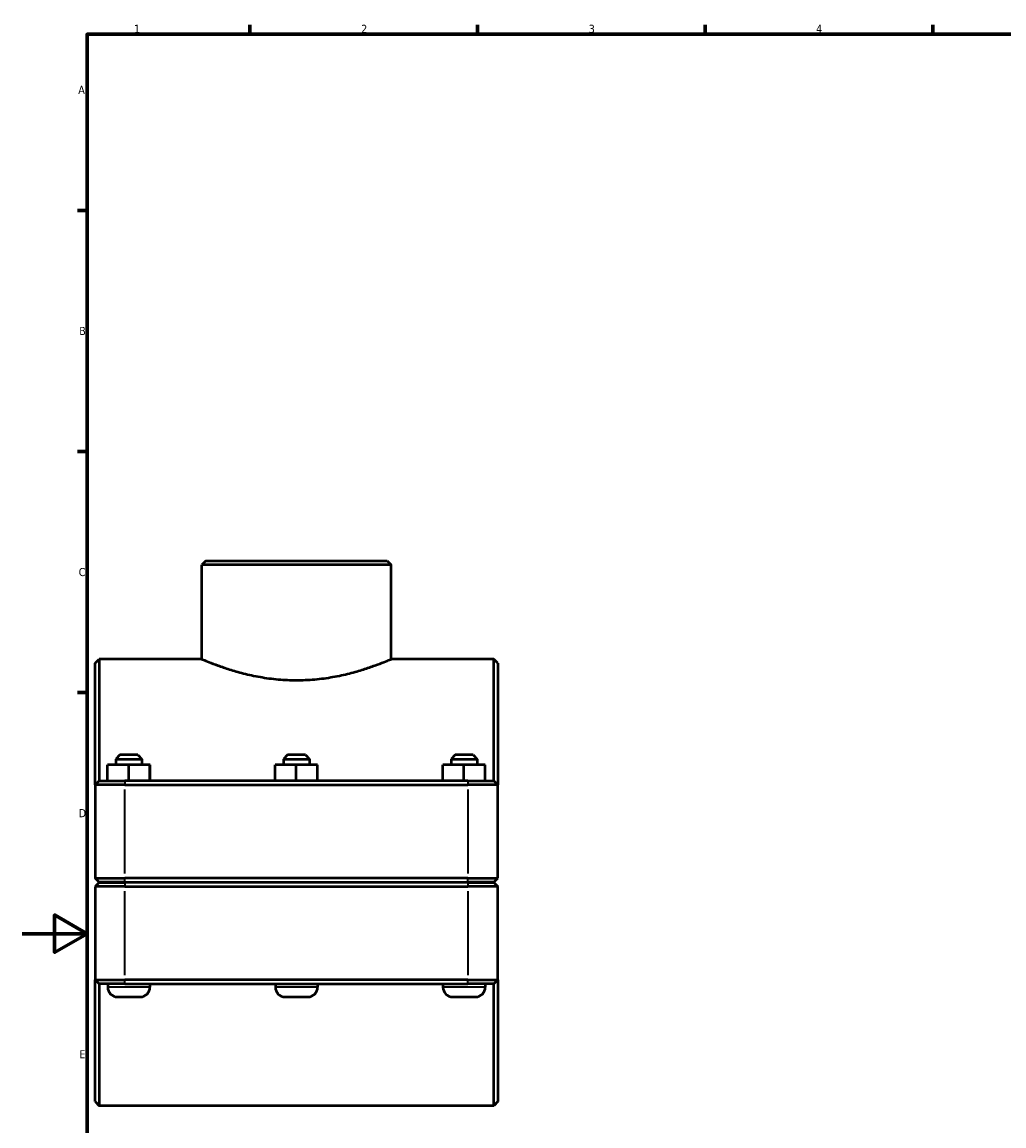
# Model space of a CAD drawing. Header units: millimetres. Extents: x 0 to 1126, y -29 to 1083.
# Tile 2 of 6: x 0 to 302, y 238 to 578. Entities that reach past the tile are written whole.
import ezdxf

# ---------------------------------------------------------------- set-up
doc = ezdxf.new("R2010")
doc.units = ezdxf.units.MM
for name, color, linetype, lineweight in [('Border (ISO)', 7, 'Continuous', 70), ('Visible (ISO)', 7, 'Continuous', 50), ('Visible Narrow (ISO)', 7, 'Continuous', 35)]:
    doc.layers.add(name, color=color, linetype=linetype, lineweight=lineweight)
doc.styles.add('Note Text (ISO)', font='tahoma.ttf')

# ---------------------------------------------------------------- blocks, each defined once
blk = doc.blocks.new('Borders Default Border')
at = {"layer": 'Border (ISO)'}
for p, q in [((70.08, 574), (70.08, 576.9)), ((140.17, 574), (140.17, 576.9)), ((210.25, 574), (210.25, 576.9)), ((280.33, 574), (280.33, 576.9)), ((20, 519.75), (17.1, 519.75)), ((20, 445.5), (17.1, 445.5)), ((20, 371.25), (17.1, 371.25))]:
    blk.add_line(p, q, dxfattribs=at)
at = {"layer": 'Border (ISO)', "flags": 128}
for points in [[(20, 20), (20, 574), (821, 574), (821, 20), (20, 20)], [(0, 297), (20, 297), (10, 302.77), (10, 291.23), (20, 297)]]:
    blk.add_lwpolyline(points, dxfattribs=at)
at = {"layer": 'Border (ISO)', "color": 232, "true_color": 0xca0064, "char_height": 2.5, "attachment_point": 7, "style": 'Note Text (ISO)'}
for s, insert in [('1', (34.48, 574.4)), ('2', (104.37, 574.4)), ('3', (174.43, 574.35)), ('4', (244.42, 574.4)), ('A', (17.29, 555.62)), ('B', (17.59, 481.37)), ('C', (17.43, 407.08)), ('D', (17.43, 332.88)), ('E', (17.64, 258.63))]:
    blk.add_mtext(s, dxfattribs=dict(at, insert=insert))

msp = doc.modelspace()

# ---------------------------------------------------------------- linework, layer by layer
at = {"layer": 'Visible (ISO)'}
for p, q in [((56.559, 411.802), (55.309, 410.552)), ((56.559, 411.802), (112.358, 411.802)), ((112.358, 411.802), (113.608, 410.552)), ((55.309, 381.552), (55.309, 410.552)), ((113.608, 410.552), (55.309, 410.552)), ((113.608, 381.552), (113.608, 410.552)), ((22.459, 380.302), (23.709, 381.552)), ((23.709, 381.552), (23.709, 344.052)), ((55.309, 381.552), (23.709, 381.552)), ((145.209, 381.552), (113.608, 381.552)), ((145.209, 344.052), (145.209, 381.552)), ((146.459, 380.302), (145.209, 381.552)), ((22.459, 342.802), (22.459, 380.302)), ((146.459, 380.302), (146.459, 342.802)), ((30.109, 352.052), (28.859, 350.802)), ((28.859, 350.802), (36.859, 350.802)), ((28.859, 350.802), (28.859, 349.052)), ((35.609, 352.052), (30.109, 352.052)), ((35.609, 352.052), (36.859, 350.802)), ((36.859, 350.802), (36.859, 349.052)), ((81.709, 352.052), (80.459, 350.802)), ((80.459, 350.802), (88.459, 350.802)), ((80.459, 350.802), (80.459, 349.052)), ((87.209, 352.052), (81.709, 352.052)), ((87.209, 352.052), (88.459, 350.802)), ((88.459, 350.802), (88.459, 349.052)), ((133.309, 352.052), (132.059, 350.802)), ((132.059, 350.802), (140.059, 350.802)), ((132.059, 350.802), (132.059, 349.052)), ((138.809, 352.052), (133.309, 352.052)), ((138.809, 352.052), (140.059, 350.802)), ((140.059, 350.802), (140.059, 349.052)), ((26.339, 344.052), (26.339, 349.052)), ((32.818, 349.052), (26.339, 349.052)), ((32.818, 344.052), (32.818, 349.052)), ((39.338, 349.052), (32.818, 349.052)), ((39.338, 344.052), (39.338, 349.052)), ((39.379, 349.052), (39.338, 349.052)), ((39.379, 344.052), (39.379, 349.052)), ((77.939, 344.052), (77.939, 349.052)), ((84.418, 349.052), (77.939, 349.052)), ((84.418, 344.052), (84.418, 349.052)), ((90.938, 349.052), (84.418, 349.052)), ((90.938, 344.052), (90.938, 349.052)), ((90.979, 349.052), (90.938, 349.052)), ((90.979, 344.052), (90.979, 349.052)), ((129.539, 344.052), (129.539, 349.052)), ((136.018, 349.052), (129.539, 349.052)), ((136.018, 344.052), (136.018, 349.052)), ((142.538, 349.052), (136.018, 349.052)), ((142.538, 344.052), (142.538, 349.052)), ((142.579, 349.052), (142.538, 349.052)), ((142.579, 344.052), (142.579, 349.052)), ((23.709, 344.052), (22.459, 342.802)), ((23.709, 344.052), (31.659, 344.052)), ((137.259, 344.052), (31.659, 344.052)), ((137.259, 344.052), (145.209, 344.052)), ((145.209, 344.052), (146.459, 342.802)), ((31.659, 342.802), (22.459, 342.802)), ((22.459, 342.802), (22.459, 314.102)), ((31.659, 342.802), (137.259, 342.802)), ((146.459, 342.802), (137.259, 342.802)), ((146.459, 314.102), (146.459, 342.802)), ((23.709, 312.852), (22.459, 314.102)), ((22.459, 314.102), (31.659, 314.102)), ((23.709, 312.752), (22.459, 311.502)), ((31.659, 312.852), (23.709, 312.852)), ((23.709, 312.752), (31.659, 312.752)), ((26.359, 312.852), (26.359, 312.752)), ((137.259, 314.102), (31.659, 314.102)), ((31.659, 312.852), (137.259, 312.852)), ((137.259, 312.752), (31.659, 312.752)), ((39.359, 312.852), (39.359, 312.752)), ((77.959, 312.852), (77.959, 312.752)), ((90.959, 312.852), (90.959, 312.752)), ((129.559, 312.852), (129.559, 312.752)), ((137.259, 314.102), (146.459, 314.102)), ((145.209, 312.852), (137.259, 312.852)), ((137.259, 312.752), (145.209, 312.752)), ((142.559, 312.852), (142.559, 312.752)), ((145.209, 312.852), (146.459, 314.102)), ((145.209, 312.752), (146.459, 311.502)), ((31.659, 311.502), (22.459, 311.502)), ((22.459, 311.502), (22.459, 282.802)), ((31.659, 311.502), (137.259, 311.502)), ((146.459, 311.502), (137.259, 311.502)), ((146.459, 282.802), (146.459, 311.502)), ((22.459, 282.802), (31.659, 282.802)), ((22.459, 245.302), (22.459, 282.802)), ((23.709, 281.552), (22.459, 282.802)), ((137.259, 282.802), (31.659, 282.802)), ((137.259, 282.802), (146.459, 282.802)), ((145.209, 281.552), (146.459, 282.802)), ((146.459, 282.802), (146.459, 245.302)), ((23.709, 281.552), (23.709, 244.052)), ((31.659, 281.552), (23.709, 281.552)), ((26.359, 281.552), (26.359, 280.552)), ((31.659, 281.552), (137.259, 281.552)), ((39.359, 281.552), (39.359, 280.552)), ((77.959, 281.552), (77.959, 280.552)), ((90.959, 281.552), (90.959, 280.552)), ((129.559, 281.552), (129.559, 280.552)), ((145.209, 281.552), (137.259, 281.552)), ((142.559, 281.552), (142.559, 280.552)), ((145.209, 244.052), (145.209, 281.552)), ((29.359, 277.552), (36.359, 277.552)), ((80.959, 277.552), (87.959, 277.552)), ((132.559, 277.552), (139.559, 277.552)), ((22.459, 245.302), (23.709, 244.052)), ((146.459, 245.302), (145.209, 244.052)), ((145.209, 244.052), (23.709, 244.052))]:
    msp.add_line(p, q, dxfattribs=at)
for centre, start, end in [((29.359, 280.552), 180, 270), ((36.359, 280.552), 270, 0), ((80.959, 280.552), 180, 270), ((87.959, 280.552), 270, 0), ((132.559, 280.552), 180, 270), ((139.559, 280.552), 270, 0)]:
    msp.add_arc(centre, 3, start, end, dxfattribs=at)
msp.add_open_spline([(55.309, 381.552), (55.309, 381.552), (55.489, 381.475), (56.238, 381.163), (56.808, 380.927), (58.302, 380.334), (59.229, 379.977), (61.361, 379.205), (62.567, 378.792), (65.129, 377.987), (66.577, 377.566), (69.736, 376.766), (71.448, 376.387), (75.03, 375.752), (76.904, 375.495), (80.69, 375.152), (82.601, 375.067), (86.316, 375.067), (88.227, 375.152), (92.013, 375.495), (93.887, 375.752), (97.47, 376.387), (99.181, 376.766), (102.34, 377.566), (103.788, 377.987), (106.35, 378.792), (107.556, 379.205), (109.688, 379.977), (110.615, 380.334), (112.11, 380.927), (112.679, 381.163), (113.428, 381.475), (113.608, 381.552), (113.608, 381.552)], degree=3, knots=[4.4540214, 4.4540214, 4.4540214, 4.4540214, 5.0104108, 5.0104108, 5.5668002, 5.5668002, 6.1231896, 6.1231896, 6.679579, 6.679579, 7.236695, 7.236695, 7.793811, 7.793811, 8.3509269, 8.3509269, 8.9080429, 8.9080429, 9.4651589, 9.4651589, 10.0222748, 10.0222748, 10.5793908, 10.5793908, 11.1365068, 11.1365068, 11.6928962, 11.6928962, 12.2492856, 12.2492856, 12.8056749, 12.8056749, 13.3620643, 13.3620643, 13.3620643, 13.3620643], dxfattribs=at)
at = {"layer": 'Visible Narrow (ISO)'}
for p, q in [((31.659, 343.99), (31.659, 342.865)), ((137.259, 343.99), (137.259, 342.865)), ((31.659, 315.537), (31.659, 341.367)), ((137.259, 341.367), (137.259, 315.537)), ((31.659, 312.915), (31.659, 314.04)), ((137.259, 312.915), (137.259, 314.04)), ((31.659, 312.69), (31.659, 311.565)), ((31.659, 284.237), (31.659, 310.067)), ((137.259, 312.69), (137.259, 311.565)), ((137.259, 310.067), (137.259, 284.237)), ((31.659, 281.615), (31.659, 282.74)), ((137.259, 281.615), (137.259, 282.74)), ((39.279, 280.552), (26.439, 280.552)), ((90.879, 280.552), (78.039, 280.552)), ((142.479, 280.552), (129.639, 280.552))]:
    msp.add_line(p, q, dxfattribs=at)

# ---------------------------------------------------------------- block references
msp.add_blockref('Borders Default Border', (0, 0))

doc.saveas('drawing.dxf')
